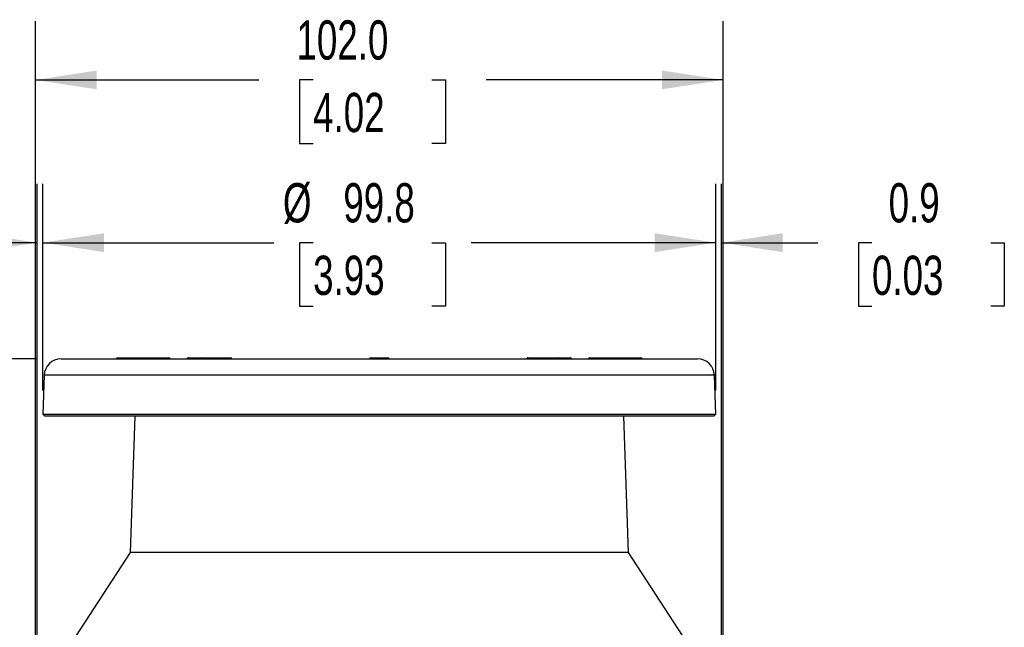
# Model space of a CAD drawing. Header units: millimetres. Extents: x 0 to 768, y 0 to 594.
# Tile 24 of 145: x 90 to 236, y 237 to 328. Entities that reach past the tile are written whole.
import ezdxf

# ---------------------------------------------------------------- set-up
doc = ezdxf.new("R2010")
doc.units = ezdxf.units.MM
doc.header["$LTSCALE"] = 2.75
doc.layers.add('DIMENSIONS', color=140, linetype='Continuous', lineweight=25)
doc.styles.add('SLDTEXTSTYLE0', font='TXT', dxfattribs={"width": 0.7})
doc.dimstyles.new('SLDDIMSTYLE0', dxfattribs={"dimtxt": 5.934521, "dimasz": 9.0805, "dimexe": 0, "dimexo": 0.0625, "dimgap": 1.48363, "dimtad": 0, "dimtih": 1, "dimtoh": 1, "dimdec": 1, "dimrnd": 1e-09, "dimzin": 4, "dimdsep": 46, "dimtxsty": 'SLDTEXTSTYLE0', "dimsah": 1, "dimcen": 0.09, "dimadec": 0, "dimazin": 1, "dimtfac": 1, "dimtdec": 1, "dimtofl": 0, "dimtmove": 0, "dimatfit": 3, "dimfxl": 0, "dimfrac": 2, "dimtolj": 1, "dimtzin": 12, "dimarcsym": 0})
doc.dimstyles.new('SLDDIMSTYLE1', dxfattribs={"dimtxt": 5.934521, "dimasz": 9.0805, "dimexe": 0, "dimexo": 0.0625, "dimgap": 1.48363, "dimtad": 0, "dimtih": 1, "dimtoh": 1, "dimdec": 1, "dimrnd": 1e-09, "dimdsep": 46, "dimtxsty": 'SLDTEXTSTYLE0', "dimsah": 1, "dimcen": 0.09, "dimadec": 0, "dimazin": 2, "dimtfac": 1, "dimtdec": 1, "dimtmove": 0, "dimatfit": 0, "dimfxl": 0, "dimfrac": 2, "dimtolj": 1, "dimtzin": 12, "dimarcsym": 0})
doc.dimstyles.new('SLDDIMSTYLE2', dxfattribs={"dimtxt": 5.934521, "dimasz": 9.0805, "dimexe": 0, "dimexo": 0.0625, "dimgap": 1.48363, "dimtad": 0, "dimtih": 1, "dimtoh": 1, "dimdec": 1, "dimrnd": 1e-09, "dimzin": 12, "dimdsep": 46, "dimtxsty": 'SLDTEXTSTYLE0', "dimsah": 1, "dimcen": 0.09, "dimadec": 0, "dimazin": 3, "dimtfac": 1, "dimtdec": 1, "dimtofl": 0, "dimtmove": 0, "dimatfit": 3, "dimfxl": 0, "dimfrac": 2, "dimtolj": 1, "dimtzin": 12, "dimarcsym": 0})

# ---------------------------------------------------------------- blocks, each defined once
blk = doc.blocks.new('_D_1')
at = {"layer": 'DIMENSIONS'}
for p, q in [((92.57, 277.19), (53.38, 277.19)), ((62.11, 277.19), (62.11, 259.9)), ((53.29, 249.14), (51.3, 249.14)), ((51.3, 249.14), (51.3, 239.71)), ((70.92, 249.14), (72.92, 249.14)), ((72.92, 249.14), (72.92, 239.71)), ((51.3, 239.71), (53.29, 239.71)), ((72.92, 239.71), (70.92, 239.71)), ((62.11, 220.19), (62.11, 238.38)), ((89.96, 220.19), (53.38, 220.19))]:
    blk.add_line(p, q, dxfattribs=at)
for points in [[(62.11, 277.19), (60.71, 268.11), (63.5, 268.11)], [(62.11, 220.19), (63.5, 229.28), (60.71, 229.28)]]:
    blk.add_solid(points, dxfattribs=at)
at = {"layer": 'DIMENSIONS', "char_height": 5.821, "attachment_point": 1, "style": 'SLDTEXTSTYLE0'}
for s, insert in [('57.0', (53.29, 257.97)), ('2.24', (53.29, 247.21))]:
    blk.add_mtext(s, dxfattribs=dict(at, insert=insert))
blk = doc.blocks.new('_D_2')
at = {"layer": 'DIMENSIONS'}
for p, q in [((92.57, 277.19), (29.19, 277.19)), ((37.92, 277.19), (37.92, 208.7)), ((29.11, 197.94), (27.11, 197.94)), ((27.11, 197.94), (27.11, 188.5)), ((46.74, 197.94), (48.73, 197.94)), ((48.73, 197.94), (48.73, 188.5)), ((27.11, 188.5), (29.11, 188.5)), ((48.73, 188.5), (46.74, 188.5)), ((37.92, 125.19), (37.92, 187.18)), ((94.86, 125.19), (29.19, 125.19))]:
    blk.add_line(p, q, dxfattribs=at)
for points in [[(37.92, 277.19), (36.53, 268.11), (39.32, 268.11)], [(37.92, 125.19), (39.32, 134.28), (36.53, 134.28)]]:
    blk.add_solid(points, dxfattribs=at)
at = {"layer": 'DIMENSIONS', "char_height": 5.821, "attachment_point": 1, "style": 'SLDTEXTSTYLE0'}
for s, insert in [('152.0', (26.64, 206.77)), ('5.98', (29.11, 196.01))]:
    blk.add_mtext(s, dxfattribs=dict(at, insert=insert))
blk = doc.blocks.new('_D_3')
at = {"layer": 'DIMENSIONS'}
for p, q in [((92.5, 214.09), (92.5, 303.16)), ((93.36, 272.49), (93.36, 303.16)), ((53.29, 294.43), (51.3, 294.43)), ((51.3, 294.43), (51.3, 285)), ((70.92, 294.43), (72.92, 294.43)), ((72.92, 294.43), (72.92, 285)), ((92.5, 294.43), (78.97, 294.43)), ((93.36, 294.43), (110.82, 294.43)), ((51.3, 285), (53.29, 285)), ((72.92, 285), (70.92, 285))]:
    blk.add_line(p, q, dxfattribs=at)
for points in [[(92.5, 294.43), (83.41, 295.83), (83.41, 293.03)], [(93.36, 294.43), (102.44, 293.03), (102.44, 295.83)]]:
    blk.add_solid(points, dxfattribs=at)
at = {"layer": 'DIMENSIONS', "char_height": 5.821, "attachment_point": 1, "style": 'SLDTEXTSTYLE0'}
for s, insert in [('0.9', (55.76, 303.26)), ('0.03', (53.29, 292.5))]:
    blk.add_mtext(s, dxfattribs=dict(at, insert=insert))
blk = doc.blocks.new('_D_4')
at = {"layer": 'DIMENSIONS'}
for p, q in [((193.2, 272.49), (193.2, 303.16)), ((194.07, 214.09), (194.07, 303.16)), ((193.2, 294.43), (175.74, 294.43)), ((194.07, 294.43), (208.34, 294.43)), ((216.38, 294.43), (214.39, 294.43)), ((214.39, 294.43), (214.39, 285)), ((234.02, 294.43), (236.01, 294.43)), ((236.01, 294.43), (236.01, 285)), ((214.39, 285), (216.38, 285)), ((236.01, 285), (234.02, 285))]:
    blk.add_line(p, q, dxfattribs=at)
for points in [[(193.2, 294.43), (184.12, 295.83), (184.12, 293.03)], [(194.07, 294.43), (203.15, 293.03), (203.15, 295.83)]]:
    blk.add_solid(points, dxfattribs=at)
at = {"layer": 'DIMENSIONS', "char_height": 5.821, "attachment_point": 1, "style": 'SLDTEXTSTYLE0'}
for s, insert in [('0.9', (218.85, 303.26)), ('0.03', (216.38, 292.5))]:
    blk.add_mtext(s, dxfattribs=dict(at, insert=insert))
blk = doc.blocks.new('_D_5')
at = {"layer": 'DIMENSIONS'}
for p, q in [((93.36, 272.49), (93.36, 303.16)), ((193.2, 272.49), (193.2, 303.16)), ((93.36, 294.43), (127.65, 294.43)), ((133.46, 294.43), (131.46, 294.43)), ((131.46, 294.43), (131.46, 285)), ((151.09, 294.43), (153.08, 294.43)), ((153.08, 294.43), (153.08, 285)), ((193.2, 294.43), (156.9, 294.43)), ((131.46, 285), (133.46, 285)), ((153.08, 285), (151.09, 285))]:
    blk.add_line(p, q, dxfattribs=at)
for points in [[(93.36, 294.43), (102.44, 293.03), (102.44, 295.83)], [(193.2, 294.43), (184.12, 295.83), (184.12, 293.03)]]:
    blk.add_solid(points, dxfattribs=at)
at = {"layer": 'DIMENSIONS', "char_height": 5.821, "attachment_point": 1, "style": 'SLDTEXTSTYLE0'}
for s, insert in [('%%c', (128.98, 303.26)), ('99.8', (137.94, 303.26)), ('3.93', (133.46, 292.5))]:
    blk.add_mtext(s, dxfattribs=dict(at, insert=insert))
blk = doc.blocks.new('_D_6')
at = {"layer": 'DIMENSIONS'}
for p, q in [((92.28, 211.79), (92.28, 327.31)), ((194.28, 211.79), (194.28, 327.31)), ((92.28, 318.57), (125.41, 318.57)), ((133.46, 318.57), (131.46, 318.57)), ((131.46, 318.57), (131.46, 309.14)), ((151.09, 318.57), (153.08, 318.57)), ((153.08, 318.57), (153.08, 309.14)), ((194.28, 318.57), (159.13, 318.57)), ((131.46, 309.14), (133.46, 309.14)), ((153.08, 309.14), (151.09, 309.14))]:
    blk.add_line(p, q, dxfattribs=at)
for points in [[(92.28, 318.57), (101.36, 317.18), (101.36, 319.97)], [(194.28, 318.57), (185.2, 319.97), (185.2, 317.18)]]:
    blk.add_solid(points, dxfattribs=at)
at = {"layer": 'DIMENSIONS', "char_height": 5.821, "attachment_point": 1, "style": 'SLDTEXTSTYLE0'}
for s, insert in [('102.0', (130.99, 327.41)), ('4.02', (133.46, 316.65))]:
    blk.add_mtext(s, dxfattribs=dict(at, insert=insert))

msp = doc.modelspace()

# ---------------------------------------------------------------- linework, layer by layer
for p, q in [((96.06, 277.19), (190.5, 277.19)), ((104.48, 277.34), (104.48, 277.34)), ((104.48, 277.34), (112.07, 277.34)), ((112.07, 277.34), (112.07, 277.34)), ((114.95, 277.34), (116.74, 277.34)), ((114.95, 277.34), (114.95, 277.34)), ((116.74, 277.34), (116.74, 277.34)), ((116.74, 277.34), (121.21, 277.34)), ((142.01, 277.34), (142.02, 277.34)), ((142.02, 277.19), (142.02, 277.34)), ((142.02, 277.34), (144.55, 277.34)), ((144.55, 277.19), (144.55, 277.34)), ((144.55, 277.34), (144.55, 277.34)), ((165.35, 277.34), (169.82, 277.34)), ((169.82, 277.34), (169.83, 277.34)), ((169.83, 277.34), (171.62, 277.34)), ((171.62, 277.34), (171.62, 277.34)), ((174.49, 277.34), (174.5, 277.34)), ((174.5, 277.34), (182.08, 277.34)), ((182.08, 277.34), (182.09, 277.34)), ((93.56, 274.78), (93.36, 268.99)), ((143.28, 274.78), (93.56, 274.78)), ((193, 274.78), (143.28, 274.78)), ((193.2, 268.99), (193, 274.78)), ((93.36, 268.99), (93.65, 268.69)), ((93.36, 268.99), (193.2, 268.99)), ((192.91, 268.69), (193.2, 268.99)), ((192.91, 268.69), (93.65, 268.69)), ((107, 268.69), (106.29, 248.46)), ((180.27, 248.46), (179.57, 268.69)), ((106.29, 248.46), (95.14, 231.29)), ((180.27, 248.46), (106.29, 248.46)), ((191.43, 231.29), (180.27, 248.46))]:
    msp.add_line(p, q)
for centre, radius, start, end in [((96.06, 274.69), 2.5, 90, 178), ((104.48, 277.14), 0.2, 90, 165.5225), ((104.28, 277.22), 0.233, 352.7588, 31.2063), ((112.07, 277.14), 0.2, 14.4775, 90), ((111.87, 277.22), 0.233, 352.7588, 31.2063), ((114.97, 277.19), 0.161, 98.4999, 176.716), ((116.76, 277.19), 0.161, 98.4999, 176.716), ((116.73, 277.17), 0.173, 7.4549, 85.3681), ((121.21, 277.14), 0.2, 14.4775, 90), ((121.2, 277.17), 0.173, 7.4549, 85.3681), ((142.01, 277.14), 0.2, 90, 165.5225), ((144.55, 277.14), 0.2, 14.4775, 90), ((165.36, 277.17), 0.173, 94.6319, 172.5451), ((169.83, 277.17), 0.173, 94.6319, 172.5451), ((169.8, 277.19), 0.161, 3.284, 81.5001), ((171.59, 277.19), 0.161, 3.284, 81.5001), ((174.7, 277.22), 0.233, 148.7937, 187.2412), ((182.28, 277.22), 0.233, 148.7937, 187.2412), ((182.09, 277.14), 0.2, 14.4775, 90), ((190.5, 274.69), 2.5, 2, 90)]:
    msp.add_arc(centre, radius, start, end)
for points, knots in [([(114.95, 277.34), (114.92, 277.34), (114.88, 277.34), (114.82, 277.31), (114.77, 277.26), (114.76, 277.22), (114.75, 277.19)], [0, 0, 0, 0, 0.242883, 0.499684, 0.756657, 1, 1, 1, 1]), ([(165.35, 277.34), (165.35, 277.34), (165.34, 277.34), (165.32, 277.34), (165.28, 277.34), (165.24, 277.32), (165.21, 277.29), (165.19, 277.26), (165.17, 277.23), (165.16, 277.21), (165.16, 277.19)], [0, 0, 0, 0, 0.048486, 0.098965, 0.208109, 0.458576, 0.5906, 0.724988, 0.862481, 1, 1, 1, 1]), ([(171.81, 277.19), (171.8, 277.22), (171.79, 277.26), (171.74, 277.31), (171.68, 277.34), (171.64, 277.34), (171.62, 277.34)], [0, 0, 0, 0, 0.243343, 0.500316, 0.757117, 1, 1, 1, 1]), ([(174.49, 277.34), (174.47, 277.34), (174.43, 277.34), (174.37, 277.31), (174.32, 277.26), (174.31, 277.22), (174.3, 277.19)], [0, 0, 0, 0, 0.243088, 0.5, 0.756912, 1, 1, 1, 1])]:
    msp.add_open_spline(points, degree=3, knots=knots)

# ---------------------------------------------------------------- dimensions: what is measured, and where the dimension line sits
at = {"layer": 'DIMENSIONS'}
for base, p1, p2, dimstyle, picture, middle in [((194.28, 318.57), (92.28, 208.29), (194.28, 208.29), 'SLDDIMSTYLE0', '_D_6', (142.27, 318.57)), ((93.36, 294.43), (92.5, 210.59), (93.36, 268.99), 'SLDDIMSTYLE1', '_D_3', (62.11, 294.43)), ((193.2, 294.43), (194.07, 210.59), (193.2, 268.99), 'SLDDIMSTYLE1', '_D_4', (225.2, 294.43))]:
    dim = msp.add_linear_dim(base=base, p1=p1, p2=p2, dimstyle=dimstyle, dxfattribs=at)
    dim.commit()
    dim.dimension.update_dxf_attribs({"geometry": picture, "text_midpoint": middle, "dimtype": 160})
dim = msp.add_linear_dim(base=(193.2, 294.43), p1=(93.36, 268.99), p2=(193.2, 268.99), text='%%c<>', dimstyle='SLDDIMSTYLE2', dxfattribs=at)
dim.commit()
dim.dimension.update_dxf_attribs({"geometry": '_D_5', "text_midpoint": (142.27, 294.43), "dimtype": 160})
for base, p1, p2, picture, middle in [((37.92, 125.19), (96.06, 277.19), (98.35, 125.19), '_D_2', (37.92, 197.94)), ((62.11, 277.19), (93.45, 220.19), (96.06, 277.19), '_D_1', (62.11, 249.14))]:
    dim = msp.add_linear_dim(base=base, p1=p1, p2=p2, angle=90, dimstyle='SLDDIMSTYLE0', dxfattribs=at)
    dim.commit()
    dim.dimension.update_dxf_attribs({"geometry": picture, "text_midpoint": middle, "dimtype": 160})

doc.saveas('drawing.dxf')
